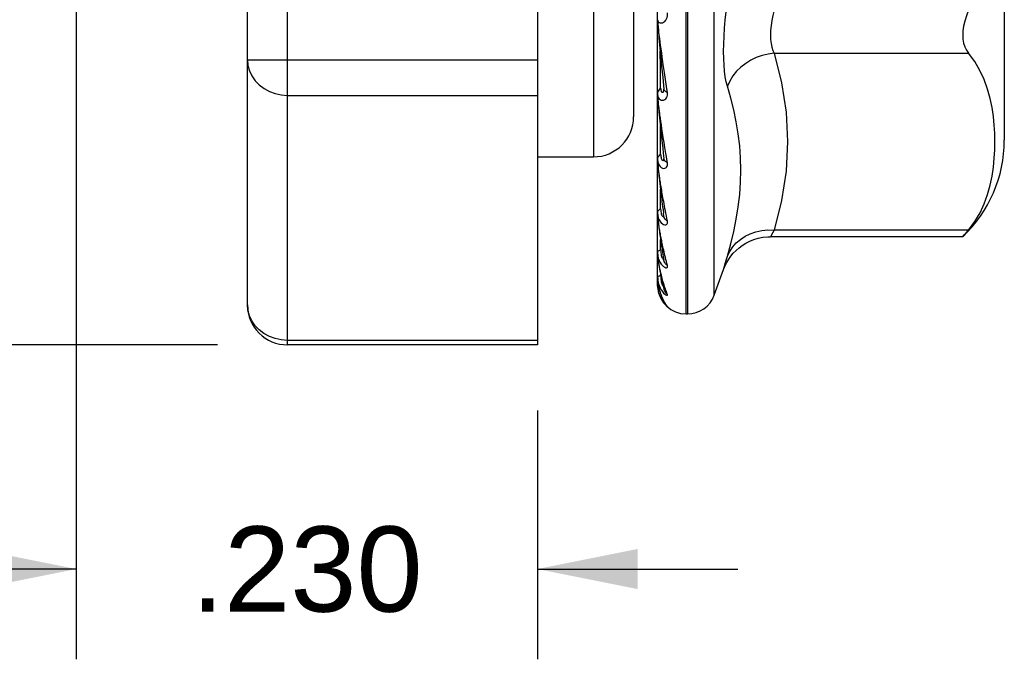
# Model space of a CAD drawing. Header units: inches. Extents: x 0 to 5.5, y 0 to 4.25.
# Tile 3 of 11: x 2.91 to 3.4, y 0.5 to 0.82. Entities that reach past the tile are written whole.
import ezdxf

# ---------------------------------------------------------------- set-up
doc = ezdxf.new("R2010")
doc.units = ezdxf.units.IN
doc.header["$LTSCALE"] = 0.3025
doc.header["$MEASUREMENT"] = 0
doc.layers.get('0').update_dxf_attribs({"linetype": 'CONTINUOUS'})
doc.styles.get("Standard").update_dxf_attribs({"font": 'arial.ttf'})
doc.dimstyles.new('DIMSTYLE_1', dxfattribs={"dimtxt": 0.0425, "dimasz": 0.05, "dimexe": 0.09, "dimexo": 0.07, "dimgap": 0.0425, "dimtad": 0, "dimtih": 1, "dimtoh": 1, "dimdec": 3, "dimzin": 4, "dimdsep": 46, "dimtxsty": 'Standard', "dimblk": '_FILLED', "dimblk1": '_FILLED', "dimblk2": '_FILLED', "dimcen": 0.09, "dimadec": 3, "dimazin": 1, "dimtfac": 1, "dimtdec": 3, "dimtofl": 0, "dimtmove": 0, "dimatfit": 3, "dimldrblk": '_FILLED', "dimfxl": 0, "dimtolj": 1, "dimtzin": 4, "dimarcsym": 0})

# ---------------------------------------------------------------- blocks, each defined once
blk = doc.blocks.new('_FILLED')
at = {"color": 0, "linetype": 'ByBlock'}
blk.add_solid([(0, 0), (-1, 0.2), (-1, -0.2)], dxfattribs=at)
blk = doc.blocks.new('*D3')
at = {"color": 2, "linetype": 'Continuous'}
for p, q in [((2.9011551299, 1.4383793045), (2.5609362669, 1.4383793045)), ((2.6059362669, 1.4383793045), (2.6059362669, 1.0891293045)), ((2.6059362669, 0.6548793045), (2.6059362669, 1.0041293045)), ((3.0065378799, 0.6548793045), (2.5609362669, 0.6548793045))]:
    blk.add_line(p, q, dxfattribs=at)
at = {"color": 2, "linetype": 'Continuous', "xscale": 0.05, "yscale": 0.05, "zscale": 0.05}
for p, rotation in [((2.6059362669, 1.4383793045), 90), ((2.6059362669, 0.6548793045), 270)]:
    blk.add_blockref('_FILLED', p, dxfattribs=dict(at, rotation=rotation))
at = {"color": 2, "linetype": 'Continuous', "insert": (2.6059362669, 1.0678793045), "char_height": 0.0425, "width": 0.1154925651, "attachment_point": 2, "line_spacing_factor": 0.9}
blk.add_mtext('.784', dxfattribs=at)
blk = doc.blocks.new('*D6')
at = {"color": 2, "linetype": 'Continuous'}
for p, q in [((2.9361551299, 1.4033793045), (2.9361551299, 0.4981164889)), ((3.1661551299, 0.6221349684), (3.1661551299, 0.4981164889)), ((2.9361551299, 0.5431164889), (2.8361551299, 0.5431164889)), ((3.1661551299, 0.5431164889), (3.2661551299, 0.5431164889))]:
    blk.add_line(p, q, dxfattribs=at)
at = {"color": 2, "linetype": 'Continuous', "xscale": 0.05, "yscale": 0.05, "zscale": 0.05}
blk.add_blockref('_FILLED', (2.9361551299, 0.5431164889), dxfattribs=at)
at = {"color": 2, "linetype": 'Continuous', "xscale": 0.05, "yscale": 0.05, "zscale": 0.05, "rotation": 180}
blk.add_blockref('_FILLED', (3.1661551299, 0.5431164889), dxfattribs=at)
at = {"color": 2, "linetype": 'Continuous', "insert": (3.0511551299, 0.5643664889), "char_height": 0.0425, "width": 0.1154925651, "attachment_point": 2, "line_spacing_factor": 0.9}
blk.add_mtext('.230', dxfattribs=at)

msp = doc.modelspace()

# ---------------------------------------------------------------- linework, layer by layer
at = {"color": 7, "linetype": 'Continuous'}
for p, q in [((3.1661551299, 1.4383793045), (3.1661551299, 0.6548793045)), ((3.0415378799, 0.6548793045), (3.0415378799, 1.2958793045)), ((3.0215378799, 0.6748793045), (3.0215378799, 1.2558793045)), ((3.2403511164, 0.6703220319), (3.2403511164, 1.149436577)), ((3.2410579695, 1.149436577), (3.2410579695, 0.6703220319)), ((3.2543978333, 0.6796627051), (3.2543978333, 1.1400959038)), ((3.1941551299, 1.0711293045), (3.1941551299, 0.7486293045)), ((3.3990824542, 1.0628488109), (3.3990824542, 0.7569097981)), ((3.2141551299, 1.0511293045), (3.2141551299, 0.7686293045)), ((3.2261551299, 0.8164723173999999), (3.2261551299, 0.8507227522)), ((3.2261551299, 0.7204190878), (3.2261551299, 0.8164705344)), ((3.2261551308, 0.8164705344), (3.2261564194, 0.8163341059)), ((3.2261564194, 0.8163341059), (3.226162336, 0.8161301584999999)), ((3.2261860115, 0.8156735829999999), (3.2262023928, 0.8154190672)), ((3.2262585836, 0.8146341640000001), (3.2263495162, 0.8134721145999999)), ((3.2263495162, 0.8134721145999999), (3.2265068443, 0.8115755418)), ((3.2265851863, 0.8122377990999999), (3.226472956, 0.8131674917)), ((3.2265068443, 0.8115755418), (3.2268178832, 0.8079969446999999)), ((3.2267127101, 0.8112051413), (3.2265851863, 0.8122377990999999)), ((3.2268178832, 0.8079969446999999), (3.2274455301, 0.8010857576)), ((3.2274076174, 0.8059161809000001), (3.2272046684, 0.807426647)), ((3.22763507, 0.8042631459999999), (3.2274076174, 0.8059161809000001)), ((3.2274455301, 0.8010857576), (3.2281309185, 0.7938071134)), ((3.2281602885, 0.8004832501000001), (3.22763507, 0.8042631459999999)), ((3.0215378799, 0.797021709), (3.1661551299, 0.797021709)), ((3.2284625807, 0.7983324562), (3.2281602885, 0.8004832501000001)), ((3.2843180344, 0.8002570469), (3.3812511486, 0.8002570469)), ((3.2281309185, 0.7938071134), (3.2286712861, 0.7882135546)), ((3.2295839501, 0.7906512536), (3.228982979, 0.7947381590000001)), ((3.2286712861, 0.7882135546), (3.2292439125, 0.7824057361)), ((3.2302690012, 0.7860074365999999), (3.2295839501, 0.7906512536)), ((3.2307804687, 0.7825643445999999), (3.2302690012, 0.7860074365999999)), ((3.2292959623, 0.7821545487), (3.2292439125, 0.7824057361)), ((3.2292568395, 0.7822059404), (3.2292567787, 0.7822082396)), ((3.2310549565, 0.7807340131), (3.2307804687, 0.7825643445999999)), ((3.0415378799, 0.7792773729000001), (3.1661551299, 0.7792773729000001)), ((3.2261551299, 0.779815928), (3.2262446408, 0.7789415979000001)), ((3.2261551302, 0.7793454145), (3.2261565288, 0.7791856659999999)), ((3.2261551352, 0.7798220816), (3.2261984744, 0.7803709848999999)), ((3.2261786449, 0.7786008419), (3.226197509, 0.7782772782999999)), ((3.2261984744, 0.7803709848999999), (3.2263280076, 0.7809176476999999)), ((3.2262446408, 0.7789415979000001), (3.2264943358, 0.7782101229)), ((3.2262991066, 0.7768731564), (3.226359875, 0.7761236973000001)), ((3.226359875, 0.7761236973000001), (3.2264597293, 0.7749537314)), ((3.2264597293, 0.7749537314), (3.2266063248, 0.7733124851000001)), ((3.2267127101, 0.7738163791), (3.2265851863, 0.7748365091)), ((3.2266063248, 0.7733124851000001), (3.2268128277, 0.7710933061)), ((3.2268596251, 0.7726988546), (3.2267127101, 0.7738163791)), ((3.2270238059, 0.7714800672), (3.2268596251, 0.7726988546)), ((3.2272046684, 0.7701555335), (3.2270238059, 0.7714800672)), ((3.2268128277, 0.7710933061), (3.22710367, 0.7680805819)), ((3.22710367, 0.7680805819), (3.2273938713, 0.7651662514)), ((3.2280198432, 0.7645453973), (3.2277574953, 0.7663158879)), ((3.2273938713, 0.7651662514), (3.2277462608, 0.7617236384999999)), ((3.2277462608, 0.7617236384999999), (3.2280939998, 0.7584069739)), ((3.2283075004, 0.7626270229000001), (3.2280198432, 0.7645453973)), ((3.2280939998, 0.7584069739), (3.2284122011, 0.7554367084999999)), ((3.2284122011, 0.7554367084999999), (3.2286634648, 0.7531320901)), ((3.2286634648, 0.7531320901), (3.2289586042, 0.7504678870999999)), ((3.229802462, 0.7532222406), (3.2293745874, 0.7558583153)), ((3.2302690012, 0.7503731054), (3.229802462, 0.7532222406)), ((3.1661551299, 0.7486293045), (3.1941551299, 0.7486293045)), ((3.2261551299, 0.7473362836), (3.2262446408, 0.7462258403)), ((3.2261551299, 0.7469381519), (3.2261573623, 0.7467133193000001)), ((3.2261551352, 0.7473415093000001), (3.2261984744, 0.7478076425)), ((3.226171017, 0.7462964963), (3.2261571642, 0.7467568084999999)), ((3.2261984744, 0.7478076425), (3.2263280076, 0.748271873)), ((3.227656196, 0.749913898), (3.2276813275, 0.7492967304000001)), ((3.2289586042, 0.7504678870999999), (3.2292515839, 0.7478626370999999)), ((3.2292575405, 0.7477863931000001), (3.229257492, 0.7477886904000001)), ((3.226171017, 0.7462964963), (3.2261952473, 0.7458425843)), ((3.2262446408, 0.7462258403), (3.2264943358, 0.7452594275)), ((3.2264805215, 0.7424127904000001), (3.2265827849, 0.7413639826)), ((3.2265827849, 0.7413639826), (3.2266923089, 0.7402805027)), ((3.2266923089, 0.7402805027), (3.226810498, 0.7391483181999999)), ((3.226810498, 0.7391483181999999), (3.2270065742, 0.7373289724)), ((3.2272046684, 0.737934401), (3.2270238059, 0.7391562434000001)), ((3.2272298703, 0.735324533), (3.227397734, 0.7338590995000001)), ((3.227397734, 0.7338590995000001), (3.2275845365, 0.7322639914)), ((3.2276567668, 0.7227572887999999), (3.2275643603, 0.7324353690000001)), ((3.2275845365, 0.7322639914), (3.2277948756, 0.7305052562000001)), ((3.2281602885, 0.7320140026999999), (3.2278858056, 0.7336609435)), ((3.2277948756, 0.7305052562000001), (3.228035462, 0.7285367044)), ((3.228851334, 0.7221786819), (3.2290784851, 0.7204875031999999)), ((3.2261551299, 0.7207313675), (3.2262446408, 0.7194249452)), ((3.2261551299, 0.6887449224), (3.2261551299, 0.7204175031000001)), ((3.2261551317, 0.7204175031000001), (3.226162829, 0.7199597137)), ((3.2261551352, 0.7207354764), (3.2261984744, 0.7211019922)), ((3.226162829, 0.7199597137), (3.2261978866, 0.7192463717)), ((3.2261984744, 0.7211019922), (3.2263280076, 0.7214670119)), ((3.2263280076, 0.7214670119), (3.2265416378, 0.7218200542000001)), ((3.2292672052, 0.7191008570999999), (3.2290784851, 0.7204875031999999)), ((3.2311212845, 0.7160142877), (3.2310549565, 0.7165310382)), ((3.2276567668, 0.7023648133), (3.2276128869, 0.7074209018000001)), ((3.3783228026, 0.7088211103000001), (3.2824074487, 0.7088211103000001)), ((3.2836303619, 0.7109555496), (3.2824074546, 0.7088211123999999)), ((3.2843180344, 0.7121494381), (3.2836303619, 0.7109555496)), ((3.3812511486, 0.7121494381), (3.2843180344, 0.7121494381)), ((3.3783227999, 0.7088211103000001), (3.3787773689, 0.7093118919)), ((3.2261551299, 0.7009627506), (3.2262446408, 0.6995075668)), ((3.2261551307, 0.7007483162), (3.2261577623, 0.700472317)), ((3.2261577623, 0.700472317), (3.2261772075, 0.6999216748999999)), ((3.2261772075, 0.6999216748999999), (3.2262119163, 0.6993709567)), ((3.2263280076, 0.701471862), (3.2265416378, 0.7017161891)), ((3.2265416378, 0.7017161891), (3.2268372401, 0.7019491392)), ((3.2286387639, 0.7008922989), (3.2289771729, 0.6989283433)), ((3.2289771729, 0.6989283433), (3.2293042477, 0.697100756)), ((3.2311212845, 0.6939990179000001), (3.2310549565, 0.694385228)), ((3.2590611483, 0.6924750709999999), (3.2595407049, 0.6941451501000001)), ((3.2261551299, 0.6887449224), (3.2262446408, 0.6871935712)), ((3.2261551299, 0.688634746), (3.2261629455, 0.6881478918)), ((3.2261551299, 0.6845186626), (3.2261551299, 0.688634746)), ((3.2268372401, 0.689256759), (3.2272124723, 0.6893700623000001)), ((3.2272124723, 0.6893700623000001), (3.2276567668, 0.6894724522)), ((3.2276567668, 0.6894724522), (3.2276537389, 0.6898426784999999)), ((3.2277962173, 0.6891453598), (3.2279579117, 0.688378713)), ((3.2543978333, 0.6796627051), (3.2590611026, 0.6924749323)), ((3.2261551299, 0.6845194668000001), (3.2262446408, 0.6829280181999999)), ((3.2261560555, 0.6843560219), (3.2261551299, 0.6845181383)), ((3.2262146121, 0.6832199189), (3.2261876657, 0.683557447)), ((3.2262446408, 0.6829280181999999), (3.2264943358, 0.6814356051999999)), ((3.2288232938, 0.6846859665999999), (3.2291378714, 0.6834985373)), ((3.2291378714, 0.6834985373), (3.2294306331, 0.68245838)), ((3.22736251, 0.6787950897), (3.2279198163, 0.6776733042)), ((3.2294291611, 0.6824590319), (3.2294284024, 0.6824616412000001)), ((3.2311212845, 0.6797862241), (3.2310549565, 0.6800279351)), ((3.2298464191, 0.6754258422), (3.2302946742, 0.6747899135)), ((3.2302946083, 0.6747876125), (3.2302941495, 0.6747882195)), ((3.2403511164, 0.6703220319), (3.2410579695, 0.6703220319)), ((3.1661551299, 0.6571349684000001), (3.0415378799, 0.6571349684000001)), ((3.1661551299, 0.6548793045), (3.0415378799, 0.6548793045))]:
    msp.add_line(p, q, dxfattribs=at)
for points in [[(3.22736251, 0.8154147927), (3.2279198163, 0.8153898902), (3.2285155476, 0.8155131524), (3.2291190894, 0.8157762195), (3.2296930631, 0.8161788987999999), (3.230201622, 0.8167270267), (3.230616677, 0.8173833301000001), (3.2309032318, 0.8181269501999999), (3.2310687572, 0.8189133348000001), (3.2311212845, 0.8196897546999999), (3.2310549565, 0.8204707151)], [(3.2609732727, 0.7837922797), (3.2603921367, 0.7860044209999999), (3.2599157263, 0.78850824), (3.2595438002, 0.7912954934), (3.2592770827, 0.7943455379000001), (3.259115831, 0.7976425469), (3.2590612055, 0.801156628), (3.2591150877, 0.8048606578), (3.2592755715, 0.8087222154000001), (3.2595411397, 0.8127057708), (3.2599125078, 0.8167904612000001), (3.2603899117, 0.8209477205), (3.2609732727, 0.8251645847)], [(3.2843180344, 0.8217716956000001), (3.2836303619, 0.8191422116), (3.2830953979, 0.8165571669), (3.2827130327, 0.8140470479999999), (3.2824835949, 0.8116305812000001), (3.2824074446, 0.8093265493), (3.2824843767, 0.8071601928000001), (3.2827145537, 0.8051562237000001), (3.283097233, 0.8033267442), (3.2836316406, 0.8016853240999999), (3.2843180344, 0.8002570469)], [(3.3812511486, 0.8217716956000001), (3.3801775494, 0.8189734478), (3.3793502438, 0.8163173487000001), (3.378773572, 0.813844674), (3.3784345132, 0.8115256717), (3.378320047, 0.8093502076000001), (3.3784345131, 0.8072951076), (3.378773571, 0.8053452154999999), (3.3793502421, 0.8035091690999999), (3.3801775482, 0.8017930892), (3.3812511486, 0.8002570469)], [(3.2261551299, 0.8169964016), (3.2262446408, 0.8163897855), (3.2264943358, 0.8159196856)], [(3.2263345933, 0.8143706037), (3.2262633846, 0.8150422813), (3.2262341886, 0.815336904), (3.2262096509, 0.8156061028), (3.2261896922, 0.8158452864), (3.2261742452, 0.8160496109), (3.2261634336, 0.8162217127), (3.2261571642, 0.8163627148), (3.2261551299, 0.8164723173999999)], [(3.226162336, 0.8161301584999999), (3.2261724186, 0.8159111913), (3.2261860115, 0.8156735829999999)], [(3.2262023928, 0.8154190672), (3.2262199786, 0.8151636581), (3.2262585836, 0.8146341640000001)], [(3.2264943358, 0.8159196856), (3.226877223, 0.8155928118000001), (3.22736251, 0.8154147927)], [(3.226472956, 0.8131674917), (3.2263763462, 0.8139944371), (3.2263345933, 0.8143706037)], [(3.2272046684, 0.807426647), (3.2267838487, 0.8106483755), (3.2267127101, 0.8112051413)], [(3.2276567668, 0.7828499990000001), (3.2275733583, 0.7887601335), (3.2274973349, 0.7945302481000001), (3.2274306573, 0.8000943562), (3.2274149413, 0.8014162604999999)], [(3.0215378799, 0.797021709), (3.0217845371, 0.7942435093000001), (3.0225184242, 0.791533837), (3.0237214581, 0.7889594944), (3.0253639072, 0.786584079), (3.0274051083, 0.7844662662), (3.0297947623, 0.7826581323), (3.0324753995, 0.7812035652), (3.0353767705, 0.7801403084), (3.0384222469, 0.7794940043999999), (3.0415378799, 0.7792773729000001)], [(3.228982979, 0.7947381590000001), (3.2286270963, 0.7971854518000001), (3.2284625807, 0.7983324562)], [(3.2843161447, 0.8002569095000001), (3.2812483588, 0.7998646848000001), (3.2782341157, 0.7991456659), (3.2753704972, 0.7981300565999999), (3.2726460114, 0.796827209), (3.2700652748, 0.7952367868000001), (3.2676863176, 0.7933754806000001), (3.2655460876, 0.7912687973), (3.2636882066, 0.7889455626), (3.2621485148, 0.7864285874), (3.2609727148, 0.7837907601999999)], [(3.2843180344, 0.8002570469), (3.2880030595, 0.7855724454), (3.2902140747, 0.7708878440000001), (3.2909510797, 0.7562032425), (3.2902140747, 0.741518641), (3.2880030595, 0.7268340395), (3.2843180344, 0.7121494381)], [(3.3812511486, 0.7121494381), (3.3843494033, 0.7163676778), (3.3869644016, 0.7207273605), (3.3890726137, 0.7252606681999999), (3.3907446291, 0.7298710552), (3.3920241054, 0.7344869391), (3.3929683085, 0.7390656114), (3.3936366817, 0.7435400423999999), (3.3940663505, 0.7479116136), (3.3943116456, 0.7521368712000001), (3.3943803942, 0.7562832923), (3.3943093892, 0.7603734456), (3.3940660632, 0.7644986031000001), (3.3936534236, 0.7687570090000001), (3.3930015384, 0.7731503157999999), (3.3920609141, 0.7777573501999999), (3.3907732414, 0.7824448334), (3.3890685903, 0.7871410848), (3.3869323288, 0.7917401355), (3.3843217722, 0.79609589), (3.3812511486, 0.8002570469)], [(3.2263280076, 0.7809176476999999), (3.2265416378, 0.7814463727), (3.2268372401, 0.7819504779), (3.2272124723, 0.782422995), (3.2276567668, 0.7828499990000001)], [(3.227656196, 0.7828511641), (3.2276813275, 0.7823649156), (3.2277439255, 0.7819392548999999), (3.2278432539, 0.7815751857), (3.2279751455, 0.7812757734), (3.2281352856, 0.7810447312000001), (3.2283146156, 0.7808856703), (3.2285030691, 0.7807993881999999), (3.2286919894, 0.7807965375), (3.2288710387, 0.7808868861), (3.2290277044, 0.7810670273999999), (3.2291513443, 0.7813389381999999), (3.229229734, 0.7816823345), (3.2292580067, 0.7820751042), (3.2292568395, 0.7822059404)], [(3.2292439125, 0.7824057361), (3.2292542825, 0.7822664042), (3.2292564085, 0.7822091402)], [(3.2310549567, 0.7807340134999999), (3.2305328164, 0.7809476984), (3.230083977, 0.7812031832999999), (3.2297250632, 0.7814918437), (3.2294606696, 0.7818101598), (3.2292959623, 0.7821545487)], [(3.2609732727, 0.6990775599), (3.2626806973, 0.7052661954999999), (3.2641482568, 0.7114015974), (3.2653829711, 0.7175585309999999), (3.2663637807, 0.7237063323), (3.2670739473, 0.7298346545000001), (3.2675075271, 0.7359443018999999), (3.2676516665, 0.7420206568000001), (3.2675103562, 0.7480749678), (3.2670789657, 0.7540888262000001), (3.2663705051, 0.7600837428), (3.2653913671, 0.7660398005), (3.264156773, 0.7719815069), (3.2626862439, 0.7778909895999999), (3.2609732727, 0.7837922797)], [(3.2263345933, 0.7769965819), (3.2262633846, 0.7777017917), (3.2262341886, 0.7780183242), (3.2262096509, 0.7783120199), (3.2261896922, 0.7785788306), (3.2261742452, 0.7788145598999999), (3.2261634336, 0.7790209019), (3.2261571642, 0.7791981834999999), (3.2261551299, 0.7793463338)], [(3.2261565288, 0.7791856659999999), (3.2261644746, 0.7789061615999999), (3.2261786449, 0.7786008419)], [(3.226197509, 0.7782772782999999), (3.226219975, 0.7779363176), (3.2262443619, 0.7775912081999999), (3.2262991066, 0.7768731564)], [(3.2265851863, 0.7748365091), (3.226472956, 0.7757672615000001), (3.2264225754, 0.7761991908), (3.2263763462, 0.7766088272), (3.2263345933, 0.7769965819)], [(3.2264943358, 0.7782101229), (3.226877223, 0.777629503), (3.22736251, 0.7772086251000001), (3.2279198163, 0.7769529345), (3.2285155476, 0.7768598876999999), (3.2291190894, 0.7769219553), (3.2296930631, 0.7771403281), (3.230201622, 0.7775205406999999), (3.230616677, 0.7780278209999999), (3.2309032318, 0.7786442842), (3.2310687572, 0.7793241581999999), (3.2311212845, 0.780016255), (3.2310549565, 0.7807340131)], [(3.2277574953, 0.7663158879), (3.2275183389, 0.7679481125), (3.2274076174, 0.7687150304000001), (3.2273032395, 0.7694504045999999), (3.2272046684, 0.7701555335)], [(3.2276567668, 0.7499128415), (3.2275733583, 0.7573400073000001), (3.2275025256, 0.7640953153)], [(3.2293745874, 0.7558583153), (3.228982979, 0.7582958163), (3.2288005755, 0.7594442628), (3.2286270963, 0.7605481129), (3.2284625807, 0.7616085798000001), (3.2283075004, 0.7626270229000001)], [(3.2263280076, 0.748271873), (3.2265416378, 0.7487208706), (3.2268372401, 0.7491489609), (3.2272124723, 0.7495502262), (3.2276567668, 0.7499128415)], [(3.2276813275, 0.7492967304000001), (3.2277439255, 0.7487423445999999), (3.2278432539, 0.7482511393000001), (3.2279751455, 0.7478264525), (3.2281352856, 0.7474716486), (3.2283146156, 0.7471911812), (3.2285030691, 0.746986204), (3.2286919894, 0.7468692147), (3.2288710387, 0.7468521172), (3.2290277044, 0.7469322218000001), (3.2291513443, 0.7471128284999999), (3.229229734, 0.7473756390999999), (3.2292580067, 0.7477011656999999), (3.2292575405, 0.7477863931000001)], [(3.2310549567, 0.7456649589), (3.2305328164, 0.7459661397), (3.230083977, 0.7463202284), (3.2297250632, 0.7467152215), (3.2294606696, 0.7471462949), (3.2292959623, 0.7476085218), (3.2292515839, 0.7478626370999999)], [(3.2292515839, 0.7478626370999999), (3.2292540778, 0.7478382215), (3.22925706, 0.7477902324)], [(3.2310549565, 0.7456649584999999), (3.2307804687, 0.7472930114), (3.2305184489, 0.7488636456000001), (3.2302690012, 0.7503731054)], [(3.2266468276, 0.7418403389), (3.2265271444, 0.7427741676), (3.226472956, 0.74321419), (3.2264225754, 0.7436362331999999), (3.2263763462, 0.7440399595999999), (3.2263345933, 0.744425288), (3.2262970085, 0.7447916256), (3.2262633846, 0.7451385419), (3.2262341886, 0.7454655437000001), (3.2262096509, 0.7457731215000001), (3.2261896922, 0.7460579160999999), (3.2261742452, 0.7463165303), (3.2261634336, 0.7465496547)], [(3.2261952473, 0.7458425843), (3.2262259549, 0.7453785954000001), (3.2262607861, 0.7449079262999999), (3.2262994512, 0.7444268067), (3.2263411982, 0.7439346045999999), (3.2263853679, 0.7434350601), (3.2264805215, 0.7424127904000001)], [(3.2264943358, 0.7452594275), (3.226877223, 0.7444460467), (3.22736251, 0.7437975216), (3.2279198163, 0.7433202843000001), (3.2285155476, 0.7430142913), (3.2291190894, 0.7428731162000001), (3.2296930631, 0.7428992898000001), (3.230201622, 0.7430978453), (3.230616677, 0.7434377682), (3.2309032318, 0.7439047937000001), (3.2310687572, 0.7444535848), (3.2311212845, 0.7450363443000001), (3.2310549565, 0.7456649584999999)], [(3.2270238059, 0.7391562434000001), (3.2268596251, 0.7402922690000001), (3.2267838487, 0.7408291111), (3.2267127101, 0.7413452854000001), (3.2266468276, 0.7418403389)], [(3.2270065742, 0.7373289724), (3.2270776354, 0.7366837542), (3.2272298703, 0.735324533)], [(3.2278858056, 0.7336609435), (3.22763507, 0.7351929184), (3.2275183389, 0.7359177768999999), (3.2274076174, 0.7366159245), (3.2273032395, 0.7372877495), (3.2272046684, 0.737934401)], [(3.2310549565, 0.7165310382), (3.2307804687, 0.7178979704), (3.2305184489, 0.7192235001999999), (3.2302690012, 0.7205037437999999), (3.2300307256, 0.7217413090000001), (3.229802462, 0.7229378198), (3.2295839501, 0.7240939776), (3.2293745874, 0.7252111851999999), (3.2291743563, 0.7262901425), (3.228982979, 0.7273320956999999), (3.2288005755, 0.7283376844), (3.2286270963, 0.7293079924), (3.2284625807, 0.7302435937), (3.2283075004, 0.7311450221), (3.2281602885, 0.7320140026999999)], [(3.228035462, 0.7285367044), (3.2281702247, 0.7274535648), (3.2283162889, 0.7262949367), (3.2284767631, 0.7250397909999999), (3.2286531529, 0.7236808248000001), (3.228851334, 0.7221786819)], [(3.2265416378, 0.7218200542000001), (3.2268372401, 0.7221566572), (3.2272124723, 0.7224721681), (3.2276567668, 0.7227572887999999)], [(3.227656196, 0.7227581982), (3.2276813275, 0.7220324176), (3.2277439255, 0.7213693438), (3.2278432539, 0.7207687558)], [(3.2271118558, 0.7124738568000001), (3.2269395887, 0.7135166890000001), (3.2268596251, 0.7140150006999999), (3.2267838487, 0.7144981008), (3.2267127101, 0.7149654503), (3.2266468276, 0.71541592), (3.2265851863, 0.7158516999), (3.2265271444, 0.7162749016), (3.226472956, 0.7166848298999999), (3.2264225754, 0.7170817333), (3.2263763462, 0.717464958), (3.2263345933, 0.7178339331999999), (3.2262970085, 0.7181886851), (3.2262633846, 0.7185294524), (3.2262341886, 0.718855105), (3.2262096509, 0.7191654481), (3.2261896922, 0.7194579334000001), (3.2261742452, 0.7197300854), (3.2261634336, 0.7199815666), (3.2261571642, 0.7202111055), (3.2261551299, 0.7204190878)], [(3.2261978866, 0.7192463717), (3.2262506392, 0.7185178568), (3.226312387, 0.7178046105), (3.2263824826, 0.7170744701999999), (3.2264595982, 0.7163311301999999), (3.2265426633, 0.7155745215), (3.2266289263, 0.7148205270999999), (3.2267202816, 0.7140519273), (3.2268174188, 0.7132625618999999), (3.2269210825, 0.7124446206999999), (3.2270317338, 0.711592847), (3.227150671, 0.7106996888), (3.2272786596, 0.7097627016), (3.2274177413, 0.7087704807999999), (3.2275688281, 0.7077198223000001), (3.2277355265, 0.7065888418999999), (3.2279194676, 0.7053709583), (3.2281275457, 0.704029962), (3.2283619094, 0.7025647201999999), (3.2286387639, 0.7008922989)], [(3.2262446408, 0.7194249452), (3.2264943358, 0.7182585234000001), (3.226877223, 0.7172417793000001), (3.22736251, 0.7163890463), (3.2279198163, 0.7157075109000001), (3.2285155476, 0.7151996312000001), (3.2291190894, 0.7148603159), (3.2296930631, 0.7146933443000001), (3.230201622, 0.7147030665), (3.230616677, 0.7148633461), (3.2309032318, 0.7151640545), (3.2310687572, 0.7155619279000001), (3.2311212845, 0.7160142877)], [(3.2278432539, 0.7207687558), (3.2279751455, 0.7202341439), (3.2281352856, 0.7197684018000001), (3.2283146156, 0.7193766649), (3.2285030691, 0.7190604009), (3.2286919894, 0.7188335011), (3.2288710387, 0.7187095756), (3.2290277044, 0.7186867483), (3.2291513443, 0.7187695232), (3.229229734, 0.7189422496), (3.2292580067, 0.7191887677)], [(3.2310549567, 0.7165310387), (3.2305328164, 0.7169088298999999), (3.230083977, 0.7173487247), (3.2297250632, 0.7178357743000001), (3.2294606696, 0.718364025), (3.2292959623, 0.7189273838), (3.2292672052, 0.7191008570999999)], [(3.2302690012, 0.6974789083), (3.2300307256, 0.6984572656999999), (3.229802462, 0.6994099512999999), (3.2295839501, 0.7003368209), (3.2293745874, 0.7012384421), (3.2291743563, 0.7021147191), (3.228982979, 0.7029661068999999), (3.2288005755, 0.703792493), (3.2286270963, 0.7045941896), (3.2284625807, 0.7053711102), (3.2283075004, 0.7061229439), (3.2281602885, 0.7068512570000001), (3.2280198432, 0.7075576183), (3.2278858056, 0.7082424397), (3.2277574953, 0.7089067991), (3.22763507, 0.7095507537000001), (3.2275183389, 0.7101748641), (3.2274076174, 0.7107790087), (3.2273032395, 0.711363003), (3.2272046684, 0.7119278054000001), (3.2271118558, 0.7124738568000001)], [(3.2609727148, 0.6990761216), (3.2621189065, 0.7014909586), (3.2636071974, 0.7037319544), (3.265381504, 0.7057296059), (3.2674345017, 0.7074978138), (3.2697659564, 0.7090330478), (3.2723439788, 0.7102931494), (3.2751324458, 0.7112572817), (3.2780891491, 0.7119000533), (3.2811802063, 0.7122005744), (3.2843161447, 0.7121495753)], [(3.2590610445, 0.6924747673), (3.2591942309, 0.6928319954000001), (3.2598623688, 0.6944149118), (3.2606628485, 0.6959934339), (3.2615986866, 0.6975509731), (3.2626711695, 0.6990682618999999), (3.263885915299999, 0.7005342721), (3.2652397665, 0.7019332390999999), (3.2667358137, 0.7032542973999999), (3.2683766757, 0.7044806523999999), (3.2701638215, 0.7055935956), (3.2720910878, 0.7065760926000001), (3.2741549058, 0.707410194), (3.2763436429, 0.7080700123), (3.2786533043, 0.7085350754), (3.28107962, 0.7087852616), (3.282407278, 0.7088211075)], [(3.3787773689, 0.7093118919), (3.3791256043, 0.7096972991), (3.3795631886, 0.7101849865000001), (3.3800726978, 0.710765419), (3.3812511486, 0.7121494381)], [(3.2261551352, 0.7009655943), (3.2261984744, 0.7012192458), (3.2263280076, 0.701471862)], [(3.2300307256, 0.6828145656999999), (3.229802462, 0.6834889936), (3.2295839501, 0.6841530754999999), (3.2293745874, 0.6848065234), (3.2291743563, 0.6854484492), (3.228982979, 0.6860785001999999), (3.2288005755, 0.686695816), (3.2286270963, 0.6872999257), (3.2284625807, 0.6878900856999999), (3.2283075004, 0.6884651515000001), (3.2281602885, 0.6890264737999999), (3.2280198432, 0.6895752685), (3.2278858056, 0.6901116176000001), (3.2277574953, 0.6906363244), (3.22763507, 0.6911489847), (3.2275183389, 0.6916497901), (3.2274076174, 0.6921380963), (3.2273032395, 0.6926131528), (3.2272046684, 0.6930756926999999), (3.2271118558, 0.6935257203), (3.2270238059, 0.6939649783), (3.2269395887, 0.6943956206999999), (3.2268596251, 0.6948167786), (3.2267838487, 0.6952286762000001), (3.2267127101, 0.6956303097), (3.2266468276, 0.6960199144), (3.2265851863, 0.6964000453), (3.2265271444, 0.6967730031), (3.226472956, 0.6971380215), (3.2264225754, 0.6974954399), (3.2263763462, 0.6978443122), (3.2263345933, 0.6981835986), (3.2262970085, 0.6985139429), (3.2262633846, 0.6988362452), (3.2262341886, 0.6991487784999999), (3.2262096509, 0.6994506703), (3.2261896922, 0.6997402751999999), (3.2261742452, 0.7000161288), (3.2261634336, 0.7002768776), (3.2261571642, 0.7005205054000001)], [(3.2262119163, 0.6993709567), (3.2262547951, 0.6988463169), (3.2263028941, 0.6983468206), (3.2263562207, 0.6978509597), (3.2264139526, 0.6973568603), (3.2264770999, 0.6968547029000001), (3.2265456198, 0.6963405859), (3.2266190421, 0.695814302), (3.2266978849, 0.6952740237), (3.2267813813, 0.6947262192), (3.226868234, 0.6941784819), (3.2269597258, 0.6936205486), (3.2270564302, 0.6930479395), (3.2271592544, 0.692457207), (3.2272690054, 0.6918461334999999), (3.2273866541, 0.6912119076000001), (3.2275126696, 0.6905544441), (3.2276489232, 0.6898662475), (3.2277962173, 0.6891453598)], [(3.2262446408, 0.6995075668), (3.2264943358, 0.6981832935), (3.226877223, 0.696999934), (3.22736251, 0.6959738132), (3.2279198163, 0.6951126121), (3.2285155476, 0.6944212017), (3.2291190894, 0.6938960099), (3.2296930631, 0.6935419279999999), (3.230201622, 0.6933624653), (3.230616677, 0.6933373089), (3.2309032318, 0.6934608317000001), (3.2310687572, 0.6936934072), (3.2311212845, 0.6939990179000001)], [(3.2268372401, 0.7019491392), (3.2272124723, 0.7021674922), (3.2276567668, 0.7023648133)], [(3.227656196, 0.7023655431), (3.2276813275, 0.701557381), (3.2277439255, 0.7008095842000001), (3.2278432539, 0.7001213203), (3.2279751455, 0.6994961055), (3.2281352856, 0.6989362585), (3.2283146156, 0.6984474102)], [(3.2283146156, 0.6984474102), (3.2285030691, 0.6980312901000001), (3.2286919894, 0.6977026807), (3.2288710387, 0.6974764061), (3.2290277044, 0.6973514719), (3.2291513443, 0.6973334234), (3.229229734, 0.6974098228), (3.2292398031, 0.6974663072)], [(3.2310549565, 0.694385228), (3.2307804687, 0.6954416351), (3.2305184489, 0.6964741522), (3.2302690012, 0.6974789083)], [(3.2595407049, 0.6941451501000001), (3.2599119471, 0.6954325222), (3.2603895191, 0.6970784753), (3.2609732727, 0.6990775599)], [(3.2310549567, 0.6943852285), (3.2305328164, 0.6948259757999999), (3.230083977, 0.6953357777), (3.2297250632, 0.6958972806), (3.2294606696, 0.6965036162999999), (3.2293042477, 0.697100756)], [(3.2262341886, 0.6870588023), (3.2262096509, 0.6873413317), (3.2261896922, 0.687617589), (3.2261742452, 0.6878871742), (3.2261634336, 0.6881477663), (3.2261571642, 0.6883966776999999), (3.2261551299, 0.6886346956)], [(3.2261551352, 0.6887463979), (3.2261984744, 0.6888780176), (3.2263280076, 0.6890091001), (3.2265416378, 0.6891358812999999), (3.2268372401, 0.689256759)], [(3.2261629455, 0.6881478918), (3.2261887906, 0.6876137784), (3.2262292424, 0.6870958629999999)], [(3.227656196, 0.6894729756), (3.2276813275, 0.6886116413), (3.2277439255, 0.687806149), (3.2278432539, 0.6870550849), (3.2279751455, 0.6863618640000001), (3.2281352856, 0.6857281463), (3.2283146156, 0.6851598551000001), (3.2285030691, 0.6846589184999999), (3.2286919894, 0.6842404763), (3.2288710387, 0.6839200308), (3.2290277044, 0.6836975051), (3.2291046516, 0.6836239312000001)], [(3.2279579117, 0.688378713), (3.2281360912, 0.6875630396), (3.2283364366, 0.6866813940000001), (3.2285612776, 0.6857348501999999), (3.2288232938, 0.6846859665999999)], [(3.2261551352, 0.6845195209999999), (3.2261984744, 0.6845243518), (3.2263280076, 0.6845291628), (3.2265416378, 0.684533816), (3.2265911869, 0.6845345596)], [(3.2261634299, 0.684032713), (3.2261588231, 0.6841943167), (3.2261560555, 0.6843560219)], [(3.2261876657, 0.683557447), (3.226177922, 0.6837139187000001), (3.2261698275, 0.6838722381), (3.2261634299, 0.684032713)], [(3.226187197, 0.683555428), (3.2261974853, 0.6834155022), (3.2262141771, 0.6832216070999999)], [(3.2262292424, 0.6870958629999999), (3.2262802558, 0.6865911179), (3.2263388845, 0.6861129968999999), (3.2264023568, 0.6856581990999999), (3.2264703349, 0.6852218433), (3.2265413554, 0.6848064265), (3.2266156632, 0.6844010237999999), (3.2266936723, 0.6840006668), (3.226775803, 0.6836041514), (3.2268623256, 0.6832104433)], [(3.2262446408, 0.6871935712), (3.2264943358, 0.6857593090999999), (3.226877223, 0.6844521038), (3.22736251, 0.6832896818), (3.2279198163, 0.6822799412)], [(3.2284625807, 0.67843233), (3.2283075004, 0.6788098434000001), (3.2281602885, 0.6791838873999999), (3.2280198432, 0.6795552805), (3.2278858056, 0.6799237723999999), (3.2277574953, 0.6802898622), (3.22763507, 0.6806526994), (3.2275183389, 0.6810120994), (3.2274076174, 0.6813669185), (3.2273032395, 0.6817158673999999), (3.2272046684, 0.6820594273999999), (3.2271118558, 0.6823971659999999), (3.2270238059, 0.6827308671), (3.2269395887, 0.6830626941), (3.2268596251, 0.6833914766), (3.2267838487, 0.6837172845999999), (3.2267127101, 0.6840386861), (3.2266468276, 0.6843533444), (3.2265851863, 0.6846640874), (3.2265271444, 0.6849733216), (3.226472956, 0.6852802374), (3.2264225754, 0.6855852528), (3.2263763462, 0.6858871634), (3.2263345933, 0.6861844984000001), (3.2262970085, 0.6864784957), (3.2262633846, 0.6867706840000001)], [(3.2268623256, 0.6832104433), (3.2269532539, 0.682818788), (3.227047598, 0.6824312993), (3.2271471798, 0.6820394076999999), (3.2272540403, 0.6816373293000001), (3.2273687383, 0.6812258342), (3.2274921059, 0.68080487), (3.227625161, 0.6803739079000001), (3.2277678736, 0.679935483), (3.2279230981, 0.6794831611)], [(3.2310549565, 0.6800279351), (3.2307804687, 0.6807356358), (3.2305184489, 0.6814378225), (3.2302690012, 0.6821307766), (3.2300307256, 0.6828145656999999)], [(3.2264943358, 0.6814356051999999), (3.226877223, 0.6800518), (3.22736251, 0.6787950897)], [(3.2279198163, 0.6822799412), (3.2285155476, 0.6814299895), (3.2291190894, 0.6807379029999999), (3.2296930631, 0.6802095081), (3.230201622, 0.6798473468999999), (3.230616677, 0.6796376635), (3.2309032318, 0.6795795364), (3.2310687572, 0.6796384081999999), (3.2311212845, 0.6797862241)], [(3.2279230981, 0.6794831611), (3.2280920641, 0.6790160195), (3.2282807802, 0.6785233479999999), (3.2284946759, 0.6780004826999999), (3.228743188, 0.6774376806)], [(3.2300307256, 0.675378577), (3.229802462, 0.6757503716), (3.2295839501, 0.6761276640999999), (3.2293745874, 0.6765093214), (3.2291743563, 0.6768936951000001), (3.228982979, 0.6772796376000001), (3.2288005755, 0.6776655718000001), (3.2286270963, 0.6780502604), (3.2284625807, 0.67843233)], [(3.2310549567, 0.6800279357), (3.2305328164, 0.6805157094), (3.230083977, 0.6810769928), (3.2297250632, 0.6816926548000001), (3.2294606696, 0.6823551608), (3.2294291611, 0.6824590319)], [(3.0415378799, 0.6571349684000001), (3.0384091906, 0.6573534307), (3.03535754, 0.6580034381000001), (3.0324580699, 0.6590689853), (3.0297821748, 0.6605238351), (3.0273957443, 0.6623321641), (3.02535754, 0.6644494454), (3.0237177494, 0.6668235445), (3.0225167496, 0.6693960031), (3.0217841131, 0.6721034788), (3.0215378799, 0.6748793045)], [(3.2279198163, 0.6776733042), (3.2285155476, 0.6766955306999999), (3.228796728, 0.6762903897)], [(3.228743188, 0.6774376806), (3.2290328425, 0.6768375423), (3.2293885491, 0.6761745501), (3.2298464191, 0.6754258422)], [(3.228796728, 0.6762903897), (3.2291190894, 0.6758615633), (3.2296930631, 0.6751779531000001), (3.230201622, 0.6746461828), (3.230616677, 0.6742595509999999), (3.2309032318, 0.6740218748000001), (3.2310687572, 0.6739049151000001), (3.2311212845, 0.6738895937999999), (3.2310549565, 0.6739780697)], [(3.2310549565, 0.6739780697), (3.2307804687, 0.6743114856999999), (3.2305184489, 0.6746579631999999), (3.2302690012, 0.6750140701), (3.2300307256, 0.675378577)], [(3.2310549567, 0.6739780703), (3.2305328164, 0.6744952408), (3.2302946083, 0.6747876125)]]:
    msp.add_lwpolyline(points, dxfattribs=at)
for centre, radius, start, end in [((3.1941551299, 0.7686293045), 0.02, 270, 360), ((3.3330051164, 0.7569097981), 0.0660773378, 313.3007559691, 360), ((3.2403511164, 0.6845180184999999), 0.0141959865, 183.879883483, 270), ((3.2410579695, 0.6845180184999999), 0.0141959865, 270, 340), ((3.0415378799, 0.6748793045), 0.02, 180, 270)]:
    msp.add_arc(centre, radius, start, end, dxfattribs=at)

# ---------------------------------------------------------------- dimensions: what is measured, and where the dimension line sits
at = {"color": 2, "linetype": 'Continuous'}
for base, p1, p2, angle, picture, middle in [((2.9361551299, 0.5431164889), (3.1661551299, 0.6921349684), (2.9361551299, 1.4733793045), 180, '*D6', (3.0523638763, 0.5428795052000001)), ((2.6059362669, 1.4383793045), (3.0765378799, 0.6548793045), (2.9711551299, 1.4383793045), 90, '*D3', (2.6071450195, 1.0463923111))]:
    dim = msp.add_linear_dim(base=base, p1=p1, p2=p2, angle=angle, dimstyle='DIMSTYLE_1', dxfattribs=at)
    dim.commit()
    dim.dimension.update_dxf_attribs({"geometry": picture, "text_midpoint": middle, "dimtype": 160})

doc.saveas('drawing.dxf')
